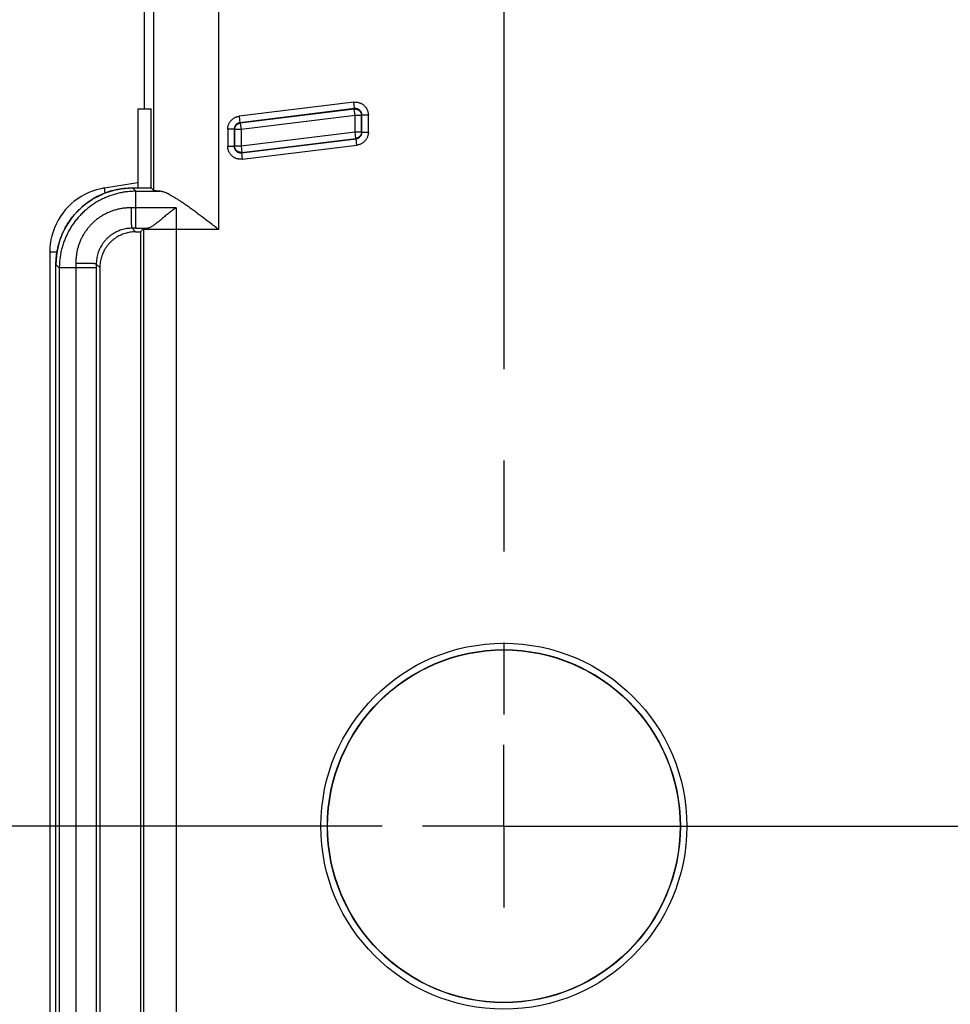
# Model space of a CAD drawing. Header units: inches. Extents: x 0 to 34, y 0 to 22.
# Tile 34 of 47: x 19.3 to 20.8, y 11.8 to 13.3. Entities that reach past the tile are written whole.
import ezdxf

# ---------------------------------------------------------------- set-up
doc = ezdxf.new("R2010")
doc.units = ezdxf.units.IN
doc.header["$LTSCALE"] = 1.87
doc.header["$MEASUREMENT"] = 0
doc.linetypes.add('CENTER', pattern=[0.6, 0.375, -0.075, 0.075, -0.075])
doc.layers.get('0').update_dxf_attribs({"linetype": 'CONTINUOUS'})
doc.layers.add('DEFAULT_1', color=7, linetype='CENTER')
doc.layers.add('DIMENSIONS', color=7, linetype='CONTINUOUS')
doc.styles.get("Standard").update_dxf_attribs({"font": 'txt', "width": 0.8})
doc.dimstyles.new('DIMSTYLE_1', dxfattribs={"dimtxt": 0.125, "dimasz": 0.1875, "dimexe": 0.18, "dimexo": 0.0625, "dimgap": 0.09, "dimtad": 0, "dimtih": 1, "dimtoh": 1, "dimdec": 3, "dimzin": 4, "dimdsep": 46, "dimtxsty": 'STANDARD', "dimblk": '_FILLED', "dimblk1": '_FILLED', "dimblk2": '_FILLED', "dimcen": 0.09, "dimadec": 0, "dimazin": 0, "dimtp": 0.01, "dimtm": 0.01, "dimtfac": 1, "dimtdec": 3, "dimtofl": 0, "dimtmove": 0, "dimatfit": 3, "dimldrblk": '_FILLED', "dimfxl": 1, "dimtolj": 1, "dimtzin": 4, "dimarcsym": 0})

# ---------------------------------------------------------------- blocks, each defined once
blk = doc.blocks.new('_FILLED')
at = {"color": 0, "linetype": 'BYBLOCK'}
blk.add_solid([(0, 0), (-1, 0.1667), (-1, -0.1667)], dxfattribs=at)
blk = doc.blocks.new('*D5')
at = {"layer": 'DIMENSIONS', "color": 2, "linetype": 'CONTINUOUS'}
for p, q in [((19.9007, 17.9614), (18.2641, 17.9614)), ((18.3891, 17.9614), (18.3891, 15.1689)), ((18.3891, 12.0687), (18.3891, 14.5127)), ((19.9006, 12.0687), (18.2641, 12.0687))]:
    blk.add_line(p, q, dxfattribs=at)
at = {"layer": 'DIMENSIONS', "color": 2, "linetype": 'CONTINUOUS', "xscale": 0.1875, "yscale": 0.1875, "zscale": 0.1875}
for p, rotation in [((18.3891, 17.9614), 90), ((18.3891, 12.0687), 270)]:
    blk.add_blockref('_FILLED', p, dxfattribs=dict(at, rotation=rotation))
at = {"layer": 'DIMENSIONS', "color": 2, "linetype": 'CONTINUOUS', "width": 0.8}
for s, p in [('[', (18.3016, 14.9814)), (']', (19.0016, 14.9814)), ('5.893', (17.6766, 14.9814)), ('149.67', (18.4016, 14.9814)), ('RUBBER FEET', (17.8391, 14.7627)), ('(OPTIONAL)', (17.8891, 14.5752))]:
    blk.add_text(s, height=0.125, dxfattribs=at).set_placement(p)

msp = doc.modelspace()

# ---------------------------------------------------------------- linework, layer by layer
at = {"color": 7, "linetype": 'CONTINUOUS'}
for p, q in [((19.5348, 13.173), (19.5348, 15.7306)), ((19.6492, 12.9872), (19.6492, 13.8601)), ((19.5493, 13.0473), (19.5493, 13.8021)), ((19.5245, 13.173), (19.5245, 13.0514)), ((19.5245, 13.173), (19.5451, 13.173)), ((19.5451, 13.0514), (19.5451, 13.173)), ((19.8571, 13.1833), (19.6806, 13.1616)), ((19.8584, 13.1734), (19.6819, 13.1517)), ((19.8584, 13.1734), (19.8571, 13.1833)), ((19.8578, 13.1728), (19.8584, 13.1734)), ((19.6806, 13.1616), (19.6819, 13.1517)), ((19.8578, 13.1728), (19.6824, 13.1513)), ((19.8591, 13.1629), (19.6836, 13.1414)), ((19.8591, 13.1629), (19.8578, 13.1728)), ((19.8691, 13.1629), (19.8591, 13.1629)), ((19.8591, 13.1376), (19.8591, 13.1629)), ((19.8691, 13.1629), (19.8696, 13.1635)), ((19.8691, 13.1376), (19.8691, 13.1629)), ((19.8796, 13.1635), (19.8696, 13.1635)), ((19.8696, 13.1371), (19.8696, 13.1635)), ((19.8796, 13.1371), (19.8796, 13.1635)), ((19.6824, 13.1513), (19.6819, 13.1517)), ((19.6824, 13.1513), (19.6836, 13.1414)), ((19.6731, 13.1418), (19.6631, 13.1418)), ((19.6631, 13.1418), (19.6631, 13.1155)), ((19.6736, 13.1414), (19.6731, 13.1418)), ((19.6731, 13.1418), (19.6731, 13.1155)), ((19.6836, 13.1414), (19.6736, 13.1414)), ((19.6736, 13.1414), (19.6736, 13.116)), ((19.6836, 13.1414), (19.6836, 13.116)), ((19.6836, 13.116), (19.8591, 13.1376)), ((19.6848, 13.1061), (19.8603, 13.1277)), ((19.8591, 13.1376), (19.8691, 13.1376)), ((19.8603, 13.1277), (19.8591, 13.1376)), ((19.8603, 13.1277), (19.8608, 13.1272)), ((19.8691, 13.1376), (19.8696, 13.1371)), ((19.8696, 13.1371), (19.8796, 13.1371)), ((19.6631, 13.1155), (19.6731, 13.1155)), ((19.6736, 13.116), (19.6731, 13.1155)), ((19.6736, 13.116), (19.6836, 13.116)), ((19.6836, 13.116), (19.6848, 13.1061)), ((19.6843, 13.1055), (19.8608, 13.1272)), ((19.6855, 13.0956), (19.862, 13.1173)), ((19.862, 13.1173), (19.8608, 13.1272)), ((19.6848, 13.1061), (19.6843, 13.1055)), ((19.6843, 13.1055), (19.6855, 13.0956)), ((19.4745, 13.0436), (19.4732, 13.0513)), ((19.5167, 13.0514), (19.5218, 13.0462)), ((19.5167, 13.0514), (19.5167, 13.0514)), ((19.5167, 13.0514), (19.5245, 13.0514)), ((19.5167, 13.0514), (19.5245, 13.0514)), ((19.5218, 13.0206), (19.5218, 13.0462)), ((19.5218, 13.0462), (19.5587, 13.0462)), ((19.5245, 13.0514), (19.5451, 13.0514)), ((19.5451, 13.0514), (19.5493, 13.0473)), ((19.5835, 13.0206), (19.5218, 13.0206)), ((19.5213, 12.9838), (19.5158, 12.9893)), ((19.5213, 12.9838), (19.5286, 12.9838)), ((19.5218, 12.9893), (19.5395, 12.9893)), ((19.5286, 12.9838), (19.5335, 12.9887)), ((19.5286, 12.9838), (19.5286, 11.5474)), ((19.5336, 12.9872), (19.5336, 11.5424)), ((19.6492, 12.9872), (19.5336, 12.9872)), ((19.5835, 12.9872), (19.5835, 11.5362)), ((19.4002, 12.9526), (19.3891, 12.9526)), ((19.3891, 12.9526), (19.3891, 11.5963)), ((19.3986, 12.9333), (19.4038, 12.9282)), ((19.3986, 12.9333), (19.3986, 12.9333)), ((19.3986, 11.5918), (19.3986, 12.9333)), ((19.3986, 11.5918), (19.3986, 12.9333)), ((19.4662, 12.9287), (19.4607, 12.9342)), ((19.4607, 12.9282), (19.4038, 12.9282)), ((19.4038, 12.9282), (19.4038, 11.5952)), ((19.4294, 12.9282), (19.4294, 11.597)), ((19.4607, 12.9282), (19.4607, 11.597)), ((19.4662, 12.9287), (19.4662, 11.6025))]:
    msp.add_line(p, q, dxfattribs=at)
for points in [[(19.4732, 13.0513), (19.4675, 13.0502), (19.4612, 13.0486), (19.4551, 13.0466), (19.4491, 13.0442), (19.4432, 13.0414), (19.4376, 13.0383), (19.4321, 13.0348), (19.4269, 13.0309), (19.422, 13.0267), (19.4174, 13.0223), (19.413, 13.0175), (19.409, 13.0124), (19.4053, 13.0071), (19.4019, 13.0016), (19.3989, 12.9958), (19.3963, 12.9899), (19.3941, 12.9838), (19.3923, 12.9776), (19.3909, 12.9713), (19.3899, 12.9649), (19.3893, 12.9585), (19.3891, 12.9526)], [(19.5167, 13.0514), (19.5101, 13.0512), (19.503, 13.0506), (19.4959, 13.0496), (19.4888, 13.0481), (19.4819, 13.0462), (19.4751, 13.0439), (19.4685, 13.0411), (19.462, 13.038), (19.4557, 13.0345), (19.4497, 13.0306), (19.4439, 13.0263), (19.4384, 13.0217), (19.4332, 13.0168), (19.4283, 13.0116), (19.4237, 13.0061), (19.4194, 13.0003), (19.4155, 12.9942), (19.412, 12.988), (19.4089, 12.9815), (19.4061, 12.9749), (19.4038, 12.9681), (19.4019, 12.9611), (19.4004, 12.9541), (19.3994, 12.947), (19.3988, 12.9399), (19.3986, 12.9333)]]:
    msp.add_lwpolyline(points, dxfattribs=at)
for radius in [0.2817, 0.2717, 0.2713]:
    msp.add_circle((20.0882, 12.0687), radius, dxfattribs=at)
msp.add_arc((21.2694, 1.8723), 11.3223, 98.86482, 99.12768, dxfattribs=at)
for points, knots in [([(19.8571, 13.1833), (19.8578, 13.1834), (19.859, 13.1835), (19.8609, 13.1835), (19.8628, 13.1832), (19.8646, 13.1829), (19.8664, 13.1823), (19.8681, 13.1816), (19.8698, 13.1807), (19.8714, 13.1797), (19.8728, 13.1785), (19.8742, 13.1772), (19.8754, 13.1757), (19.8765, 13.1742), (19.8774, 13.1726), (19.8782, 13.1708), (19.8788, 13.1691), (19.8792, 13.1672), (19.8795, 13.1654), (19.8796, 13.1641), (19.8796, 13.1635)], [0, 0, 0, 0, 0.055853, 0.111232, 0.166554, 0.222282, 0.278151, 0.333628, 0.388796, 0.444209, 0.500021, 0.555665, 0.610889, 0.666156, 0.721866, 0.777713, 0.833199, 0.88846, 0.944017, 1, 1, 1, 1]), ([(19.8696, 13.1635), (19.8696, 13.1639), (19.8695, 13.1646), (19.8693, 13.1657), (19.869, 13.1668), (19.8686, 13.1678), (19.868, 13.1688), (19.8674, 13.1698), (19.8666, 13.1706), (19.8658, 13.1713), (19.8649, 13.172), (19.8639, 13.1725), (19.8628, 13.173), (19.8617, 13.1733), (19.8606, 13.1734), (19.8595, 13.1735), (19.8587, 13.1734), (19.8584, 13.1734)], [0, 0, 0, 0, 0.066948, 0.133591, 0.200111, 0.266824, 0.333511, 0.399869, 0.466319, 0.533049, 0.599614, 0.66613, 0.732829, 0.799636, 0.866404, 0.93316, 1, 1, 1, 1]), ([(19.6631, 13.1418), (19.6631, 13.1424), (19.6631, 13.1437), (19.6634, 13.1456), (19.6639, 13.1475), (19.6645, 13.1493), (19.6653, 13.1511), (19.6663, 13.1528), (19.6675, 13.1543), (19.6687, 13.1558), (19.6702, 13.1571), (19.6717, 13.1583), (19.6733, 13.1593), (19.6751, 13.1602), (19.6769, 13.1608), (19.6787, 13.1614), (19.68, 13.1616), (19.6806, 13.1616)], [0, 0, 0, 0, 0.066554, 0.133281, 0.199986, 0.266663, 0.33334, 0.400008, 0.466693, 0.533377, 0.600041, 0.66673, 0.733418, 0.800068, 0.866758, 0.933492, 1, 1, 1, 1]), ([(19.8578, 13.1728), (19.8582, 13.1729), (19.859, 13.1729), (19.8601, 13.1729), (19.8612, 13.1727), (19.8623, 13.1724), (19.8633, 13.1719), (19.8643, 13.1714), (19.8653, 13.1708), (19.8661, 13.17), (19.8669, 13.1692), (19.8675, 13.1683), (19.8681, 13.1673), (19.8685, 13.1662), (19.8688, 13.1651), (19.869, 13.164), (19.8691, 13.1633), (19.8691, 13.1629)], [0, 0, 0, 0, 0.066592, 0.133244, 0.199911, 0.266581, 0.333258, 0.399938, 0.466619, 0.533301, 0.599983, 0.666663, 0.73334, 0.800013, 0.866681, 0.933343, 1, 1, 1, 1]), ([(19.6819, 13.1517), (19.6815, 13.1517), (19.6808, 13.1516), (19.6797, 13.1512), (19.6787, 13.1508), (19.6777, 13.1503), (19.6768, 13.1496), (19.676, 13.1489), (19.6752, 13.148), (19.6746, 13.1471), (19.674, 13.1461), (19.6736, 13.1451), (19.6733, 13.144), (19.6731, 13.1429), (19.6731, 13.1422), (19.6731, 13.1418)], [0, 0, 0, 0, 0.076979, 0.153923, 0.230873, 0.307774, 0.384598, 0.46143, 0.538316, 0.615206, 0.692107, 0.769032, 0.845985, 0.922973, 1, 1, 1, 1]), ([(19.6736, 13.1414), (19.6736, 13.1417), (19.6736, 13.1425), (19.6738, 13.1436), (19.6741, 13.1446), (19.6746, 13.1457), (19.6751, 13.1466), (19.6757, 13.1476), (19.6765, 13.1484), (19.6773, 13.1491), (19.6782, 13.1498), (19.6792, 13.1503), (19.6802, 13.1508), (19.6813, 13.1511), (19.682, 13.1512), (19.6824, 13.1513)], [0, 0, 0, 0, 0.076863, 0.15378, 0.230705, 0.307634, 0.384567, 0.461501, 0.538436, 0.61537, 0.692303, 0.769234, 0.84616, 0.923083, 1, 1, 1, 1]), ([(19.8691, 13.1376), (19.8691, 13.1372), (19.869, 13.1365), (19.8688, 13.1354), (19.8685, 13.1343), (19.8681, 13.1333), (19.8676, 13.1323), (19.8669, 13.1314), (19.8662, 13.1305), (19.8654, 13.1298), (19.8645, 13.1291), (19.8635, 13.1286), (19.8625, 13.1282), (19.8614, 13.1278), (19.8606, 13.1277), (19.8603, 13.1277)], [0, 0, 0, 0, 0.076863, 0.15378, 0.230705, 0.307634, 0.384567, 0.461501, 0.538436, 0.61537, 0.692303, 0.769234, 0.84616, 0.923083, 1, 1, 1, 1]), ([(19.8608, 13.1272), (19.8612, 13.1273), (19.8619, 13.1274), (19.863, 13.1277), (19.864, 13.1281), (19.865, 13.1287), (19.8659, 13.1293), (19.8667, 13.1301), (19.8674, 13.1309), (19.8681, 13.1318), (19.8686, 13.1328), (19.869, 13.1338), (19.8693, 13.1349), (19.8695, 13.136), (19.8696, 13.1368), (19.8696, 13.1371)], [0, 0, 0, 0, 0.076979, 0.153923, 0.230873, 0.307774, 0.384598, 0.46143, 0.538316, 0.615206, 0.692107, 0.769032, 0.845985, 0.922973, 1, 1, 1, 1]), ([(19.8796, 13.1371), (19.8796, 13.1365), (19.8795, 13.1352), (19.8792, 13.1333), (19.8788, 13.1314), (19.8781, 13.1296), (19.8773, 13.1278), (19.8763, 13.1262), (19.8752, 13.1246), (19.8739, 13.1232), (19.8725, 13.1218), (19.871, 13.1207), (19.8693, 13.1196), (19.8676, 13.1188), (19.8658, 13.1181), (19.8639, 13.1176), (19.8626, 13.1174), (19.862, 13.1173)], [0, 0, 0, 0, 0.066554, 0.133281, 0.199986, 0.266663, 0.33334, 0.400008, 0.466693, 0.533377, 0.600041, 0.66673, 0.733418, 0.800068, 0.866758, 0.933492, 1, 1, 1, 1]), ([(19.6855, 13.0956), (19.6849, 13.0955), (19.6836, 13.0954), (19.6818, 13.0955), (19.6799, 13.0957), (19.678, 13.0961), (19.6762, 13.0966), (19.6745, 13.0974), (19.6728, 13.0982), (19.6713, 13.0993), (19.6698, 13.1005), (19.6685, 13.1018), (19.6672, 13.1032), (19.6662, 13.1047), (19.6652, 13.1064), (19.6645, 13.1081), (19.6638, 13.1099), (19.6634, 13.1117), (19.6631, 13.1136), (19.6631, 13.1148), (19.6631, 13.1155)], [0, 0, 0, 0, 0.055853, 0.111232, 0.166554, 0.222282, 0.278151, 0.333628, 0.388796, 0.444209, 0.500021, 0.555665, 0.610889, 0.666156, 0.721866, 0.777713, 0.833199, 0.88846, 0.944017, 1, 1, 1, 1]), ([(19.6731, 13.1155), (19.6731, 13.1151), (19.6731, 13.1143), (19.6733, 13.1132), (19.6736, 13.1121), (19.6741, 13.1111), (19.6746, 13.1101), (19.6753, 13.1092), (19.676, 13.1083), (19.6769, 13.1076), (19.6778, 13.1069), (19.6788, 13.1064), (19.6798, 13.106), (19.6809, 13.1057), (19.682, 13.1055), (19.6832, 13.1054), (19.6839, 13.1055), (19.6843, 13.1055)], [0, 0, 0, 0, 0.066948, 0.133591, 0.200111, 0.266824, 0.333511, 0.399869, 0.466319, 0.533049, 0.599614, 0.66613, 0.732829, 0.799636, 0.866404, 0.93316, 1, 1, 1, 1]), ([(19.6848, 13.1061), (19.6844, 13.1061), (19.6837, 13.106), (19.6826, 13.1061), (19.6814, 13.1063), (19.6804, 13.1066), (19.6793, 13.107), (19.6783, 13.1075), (19.6774, 13.1082), (19.6765, 13.1089), (19.6758, 13.1098), (19.6751, 13.1107), (19.6746, 13.1117), (19.6741, 13.1127), (19.6738, 13.1138), (19.6736, 13.1149), (19.6736, 13.1157), (19.6736, 13.116)], [0, 0, 0, 0, 0.066651, 0.133308, 0.199971, 0.266638, 0.33331, 0.399985, 0.466661, 0.533339, 0.600015, 0.66669, 0.733362, 0.800029, 0.866692, 0.933349, 1, 1, 1, 1]), ([(19.3986, 12.9333), (19.3986, 12.9357), (19.3988, 12.9405), (19.3994, 12.9476), (19.4005, 12.9546), (19.402, 12.9616), (19.4039, 12.9685), (19.4062, 12.9752), (19.409, 12.9818), (19.4121, 12.9882), (19.4156, 12.9944), (19.4195, 13.0004), (19.4237, 13.0062), (19.4283, 13.0116), (19.4332, 13.0168), (19.4383, 13.0217), (19.4438, 13.0263), (19.4496, 13.0305), (19.4556, 13.0344), (19.4618, 13.0379), (19.4682, 13.041), (19.4748, 13.0438), (19.4815, 13.0461), (19.4884, 13.048), (19.4954, 13.0495), (19.5024, 13.0506), (19.5095, 13.0512), (19.5143, 13.0514), (19.5167, 13.0514)], [0, 0, 0, 0, 0.038505, 0.076926, 0.115315, 0.153763, 0.192262, 0.230729, 0.26919, 0.307667, 0.346167, 0.384621, 0.423019, 0.46145, 0.499947, 0.538421, 0.576869, 0.615325, 0.653814, 0.692294, 0.730718, 0.769149, 0.80764, 0.846117, 0.884562, 0.923017, 0.961503, 1, 1, 1, 1]), ([(19.5218, 13.0462), (19.5195, 13.0462), (19.5147, 13.0461), (19.5076, 13.0454), (19.5005, 13.0444), (19.4936, 13.0429), (19.4867, 13.0409), (19.4799, 13.0386), (19.4734, 13.0359), (19.4669, 13.0328), (19.4607, 13.0293), (19.4547, 13.0254), (19.449, 13.0211), (19.4435, 13.0166), (19.4383, 13.0117), (19.4334, 13.0065), (19.4289, 13.001), (19.4246, 12.9953), (19.4208, 12.9893), (19.4172, 12.9831), (19.4141, 12.9766), (19.4114, 12.97), (19.4091, 12.9633), (19.4071, 12.9564), (19.4056, 12.9495), (19.4046, 12.9424), (19.4039, 12.9353), (19.4038, 12.9305), (19.4038, 12.9282)], [0, 0, 0, 0, 0.038497, 0.076983, 0.115438, 0.153883, 0.19236, 0.230851, 0.269282, 0.307706, 0.346186, 0.384675, 0.423131, 0.461579, 0.500053, 0.53855, 0.576981, 0.615379, 0.653833, 0.692333, 0.73081, 0.769271, 0.807738, 0.846237, 0.884685, 0.923074, 0.961495, 1, 1, 1, 1]), ([(19.5245, 13.0514), (19.5245, 13.0514), (19.5245, 13.0514), (19.5245, 13.0514), (19.5245, 13.0514), (19.5245, 13.0514)], [0, 0, 0, 0, 0.344593, 0.689191, 1, 1, 1, 1]), ([(19.5587, 13.0462), (19.5579, 13.0463), (19.5565, 13.0464), (19.5544, 13.0465), (19.5528, 13.0467), (19.5514, 13.0468), (19.5504, 13.0469), (19.5497, 13.0471), (19.5494, 13.0472), (19.5493, 13.0473)], [0, 0, 0, 0, 0.246659, 0.459561, 0.637997, 0.78141, 0.889426, 0.961977, 1, 1, 1, 1]), ([(19.6492, 12.9872), (19.6468, 12.9891), (19.642, 12.9928), (19.6349, 12.9982), (19.6279, 13.0036), (19.621, 13.0087), (19.6145, 13.0136), (19.6082, 13.0182), (19.6023, 13.0225), (19.5968, 13.0264), (19.5916, 13.0299), (19.5868, 13.0331), (19.5824, 13.0359), (19.5783, 13.0383), (19.5746, 13.0404), (19.5713, 13.0422), (19.5682, 13.0436), (19.5655, 13.0447), (19.563, 13.0455), (19.5608, 13.046), (19.5594, 13.0462), (19.5587, 13.0462)], [0, 0, 0, 0, 0.084041, 0.167158, 0.248457, 0.327126, 0.402465, 0.473905, 0.541012, 0.603497, 0.661195, 0.71406, 0.762143, 0.805576, 0.844549, 0.8793, 0.9101, 0.937241, 0.961039, 0.981834, 1, 1, 1, 1]), ([(19.515, 13.0207), (19.5131, 13.0207), (19.5093, 13.0207), (19.5037, 13.0202), (19.4981, 13.0194), (19.4926, 13.0182), (19.4872, 13.0166), (19.4819, 13.0147), (19.4767, 13.0124), (19.4717, 13.0098), (19.4669, 13.0069), (19.4623, 13.0036), (19.4579, 13), (19.4538, 12.9962), (19.45, 12.992), (19.4464, 12.9877), (19.4431, 12.9831), (19.4402, 12.9783), (19.4376, 12.9733), (19.4353, 12.9681), (19.4334, 12.9628), (19.4318, 12.9574), (19.4306, 12.9519), (19.4298, 12.9463), (19.4293, 12.9407), (19.4293, 12.9369), (19.4293, 12.935)], [0, 0, 0, 0, 0.042066, 0.083765, 0.125288, 0.166862, 0.208527, 0.250176, 0.291786, 0.333427, 0.37515, 0.416863, 0.458488, 0.500086, 0.541774, 0.583511, 0.625152, 0.666731, 0.708392, 0.750141, 0.791811, 0.833374, 0.874983, 0.916656, 0.958292, 1, 1, 1, 1]), ([(19.5158, 12.9893), (19.5158, 12.9893), (19.5157, 12.9895), (19.5156, 12.9898), (19.5155, 12.9904), (19.5154, 12.9911), (19.5153, 12.9919), (19.5152, 12.993), (19.5152, 12.9942), (19.5151, 12.9955), (19.515, 12.997), (19.515, 12.9986), (19.5149, 13.0003), (19.5149, 13.002), (19.5148, 13.0039), (19.5148, 13.0058), (19.5148, 13.0077), (19.5148, 13.0097), (19.5148, 13.0116), (19.5148, 13.0135), (19.5148, 13.0154), (19.5149, 13.0172), (19.5149, 13.019), (19.515, 13.0201), (19.515, 13.0207)], [0, 0, 0, 0, 0.005616, 0.016739, 0.033618, 0.056177, 0.084236, 0.117543, 0.155791, 0.198621, 0.245629, 0.296369, 0.350359, 0.407086, 0.466011, 0.526572, 0.588191, 0.650282, 0.712253, 0.773513, 0.833479, 0.89158, 0.947264, 1, 1, 1, 1]), ([(19.5218, 13.0206), (19.5211, 13.0206), (19.5195, 13.0206), (19.5172, 13.0206), (19.5157, 13.0207), (19.515, 13.0207)], [0, 0, 0, 0, 0.336247, 0.669889, 1, 1, 1, 1]), ([(19.5218, 12.9893), (19.5218, 12.9893), (19.5218, 12.9895), (19.5218, 12.9898), (19.5218, 12.9904), (19.5218, 12.9911), (19.5218, 12.9919), (19.5218, 12.993), (19.5218, 12.9942), (19.5218, 12.9955), (19.5218, 12.997), (19.5218, 12.9985), (19.5218, 13.0002), (19.5218, 13.002), (19.5218, 13.0038), (19.5218, 13.0057), (19.5218, 13.0077), (19.5218, 13.0096), (19.5218, 13.0115), (19.5218, 13.0135), (19.5218, 13.0153), (19.5218, 13.0172), (19.5218, 13.0189), (19.5218, 13.02), (19.5218, 13.0206)], [0, 0, 0, 0, 0.004663, 0.015352, 0.031966, 0.054347, 0.082283, 0.115507, 0.153704, 0.196511, 0.243521, 0.294287, 0.348327, 0.405126, 0.464146, 0.524824, 0.586584, 0.648839, 0.710997, 0.772468, 0.832666, 0.89102, 0.946976, 1, 1, 1, 1]), ([(19.5835, 13.0206), (19.5825, 13.0199), (19.5804, 13.0185), (19.5773, 13.0164), (19.5743, 13.0141), (19.5713, 13.0117), (19.5684, 13.0094), (19.5656, 13.007), (19.5628, 13.0047), (19.5602, 13.0025), (19.5577, 13.0004), (19.5553, 12.9985), (19.5531, 12.9967), (19.551, 12.9951), (19.549, 12.9937), (19.5472, 12.9925), (19.5455, 12.9915), (19.544, 12.9907), (19.5426, 12.99), (19.5414, 12.9896), (19.5404, 12.9894), (19.5398, 12.9893), (19.5395, 12.9893)], [0, 0, 0, 0, 0.067785, 0.137645, 0.207997, 0.278084, 0.347369, 0.415216, 0.481026, 0.544234, 0.60434, 0.66093, 0.713675, 0.762342, 0.806794, 0.846996, 0.882961, 0.91491, 0.942761, 0.966014, 0.984798, 1, 1, 1, 1]), ([(19.5835, 13.0206), (19.5835, 13.0195), (19.5835, 13.0172), (19.5835, 13.0138), (19.5835, 13.0102), (19.5835, 13.0065), (19.5835, 13.0028), (19.5835, 12.9989), (19.5835, 12.9951), (19.5835, 12.9911), (19.5835, 12.9885), (19.5835, 12.9872)], [0, 0, 0, 0, 0.099721, 0.203236, 0.310239, 0.420506, 0.533507, 0.648358, 0.764484, 0.881788, 1, 1, 1, 1]), ([(19.5158, 12.9893), (19.5144, 12.9893), (19.5117, 12.9892), (19.5076, 12.9887), (19.5036, 12.9879), (19.4996, 12.9869), (19.4957, 12.9855), (19.4919, 12.9839), (19.4883, 12.9819), (19.4848, 12.9797), (19.4815, 12.9773), (19.4783, 12.9746), (19.4754, 12.9717), (19.4727, 12.9685), (19.4703, 12.9652), (19.4681, 12.9618), (19.4662, 12.9581), (19.4645, 12.9543), (19.4631, 12.9504), (19.4621, 12.9465), (19.4613, 12.9424), (19.4608, 12.9383), (19.4607, 12.9356), (19.4607, 12.9342)], [0, 0, 0, 0, 0.047679, 0.095258, 0.142812, 0.190463, 0.238102, 0.285681, 0.333303, 0.380973, 0.428611, 0.4762, 0.523804, 0.571469, 0.619037, 0.666564, 0.714194, 0.761857, 0.809476, 0.857114, 0.90477, 0.952383, 1, 1, 1, 1]), ([(19.5213, 12.9838), (19.5199, 12.9838), (19.5172, 12.9837), (19.5131, 12.9832), (19.509, 12.9825), (19.505, 12.9814), (19.5012, 12.98), (19.4974, 12.9784), (19.4937, 12.9765), (19.4902, 12.9743), (19.4869, 12.9718), (19.4838, 12.9691), (19.4809, 12.9662), (19.4782, 12.9631), (19.4757, 12.9598), (19.4735, 12.9563), (19.4716, 12.9526), (19.47, 12.9489), (19.4686, 12.945), (19.4675, 12.941), (19.4668, 12.9369), (19.4663, 12.9328), (19.4662, 12.9301), (19.4662, 12.9287)], [0, 0, 0, 0, 0.047641, 0.095275, 0.142904, 0.190528, 0.238147, 0.285761, 0.333373, 0.380982, 0.42859, 0.476196, 0.523804, 0.57141, 0.619018, 0.666627, 0.714239, 0.761853, 0.809472, 0.857096, 0.904725, 0.952359, 1, 1, 1, 1]), ([(19.5218, 12.9893), (19.5212, 12.9893), (19.5198, 12.9893), (19.5178, 12.9893), (19.5165, 12.9893), (19.5158, 12.9893)], [0, 0, 0, 0, 0.339527, 0.673714, 1, 1, 1, 1]), ([(19.5335, 12.9887), (19.5336, 12.9887), (19.5336, 12.9888), (19.5338, 12.9888), (19.534, 12.9889), (19.5344, 12.9889), (19.5349, 12.989), (19.5356, 12.9891), (19.5367, 12.9891), (19.538, 12.9892), (19.539, 12.9893), (19.5395, 12.9893)], [0, 0, 0, 0, 0.013056, 0.036756, 0.075215, 0.133365, 0.217732, 0.337044, 0.503203, 0.72761, 1, 1, 1, 1]), ([(19.5335, 12.9887), (19.5335, 12.9885), (19.5335, 12.9882), (19.5336, 12.9877), (19.5336, 12.9874), (19.5336, 12.9872)], [0, 0, 0, 0, 0.32511, 0.658932, 1, 1, 1, 1]), ([(19.4607, 12.9342), (19.4607, 12.9342), (19.4605, 12.9343), (19.4602, 12.9344), (19.4597, 12.9345), (19.459, 12.9346), (19.4581, 12.9347), (19.457, 12.9348), (19.4558, 12.9348), (19.4545, 12.9349), (19.453, 12.935), (19.4514, 12.935), (19.4497, 12.9351), (19.448, 12.9351), (19.4461, 12.9352), (19.4442, 12.9352), (19.4423, 12.9352), (19.4403, 12.9352), (19.4384, 12.9352), (19.4365, 12.9352), (19.4346, 12.9352), (19.4328, 12.9351), (19.431, 12.9351), (19.4299, 12.9351), (19.4293, 12.935)], [0, 0, 0, 0, 0.005609, 0.016728, 0.033605, 0.056163, 0.084219, 0.117525, 0.15577, 0.198597, 0.245602, 0.296339, 0.350326, 0.407051, 0.465973, 0.526532, 0.58815, 0.650242, 0.712216, 0.773481, 0.833453, 0.891562, 0.947254, 1, 1, 1, 1]), ([(19.4293, 12.935), (19.4293, 12.9343), (19.4294, 12.9328), (19.4294, 12.9305), (19.4294, 12.9289), (19.4294, 12.9282)], [0, 0, 0, 0, 0.330301, 0.663945, 1, 1, 1, 1]), ([(19.4607, 12.9342), (19.4607, 12.9335), (19.4607, 12.9322), (19.4607, 12.9302), (19.4607, 12.9289), (19.4607, 12.9282)], [0, 0, 0, 0, 0.32594, 0.659257, 1, 1, 1, 1])]:
    msp.add_open_spline(points, degree=3, knots=knots, dxfattribs=at)
at = {"layer": 'DEFAULT_1', "color": 7, "linetype": 'CENTER'}
for p, q in [((20.0883, 17.9614), (20.0883, 12.2408)), ((20.0882, 12.0687), (20.0882, 12.1938)), ((20.0882, 12.0687), (19.9631, 12.0687)), ((20.0882, 12.0687), (22.3253, 12.0687)), ((20.0882, 12.0687), (20.0882, 11.9436))]:
    msp.add_line(p, q, dxfattribs=at)

# ---------------------------------------------------------------- dimensions: what is measured, and where the dimension line sits
at = {"layer": 'DIMENSIONS', "color": 2, "linetype": 'CONTINUOUS'}
dim = msp.add_linear_dim(base=(18.3891, 12.0687), p1=(19.9007, 17.9614), p2=(19.9006, 12.0687), angle=270, text='<>\\PRUBBER FEET\\P(OPTIONAL)', dimstyle='DIMSTYLE_1', dxfattribs=at)
dim.commit()
dim.dimension.update_dxf_attribs({"geometry": '*D5', "text_midpoint": (18.3891, 14.8408), "dimtype": 160})

doc.saveas('drawing.dxf')
